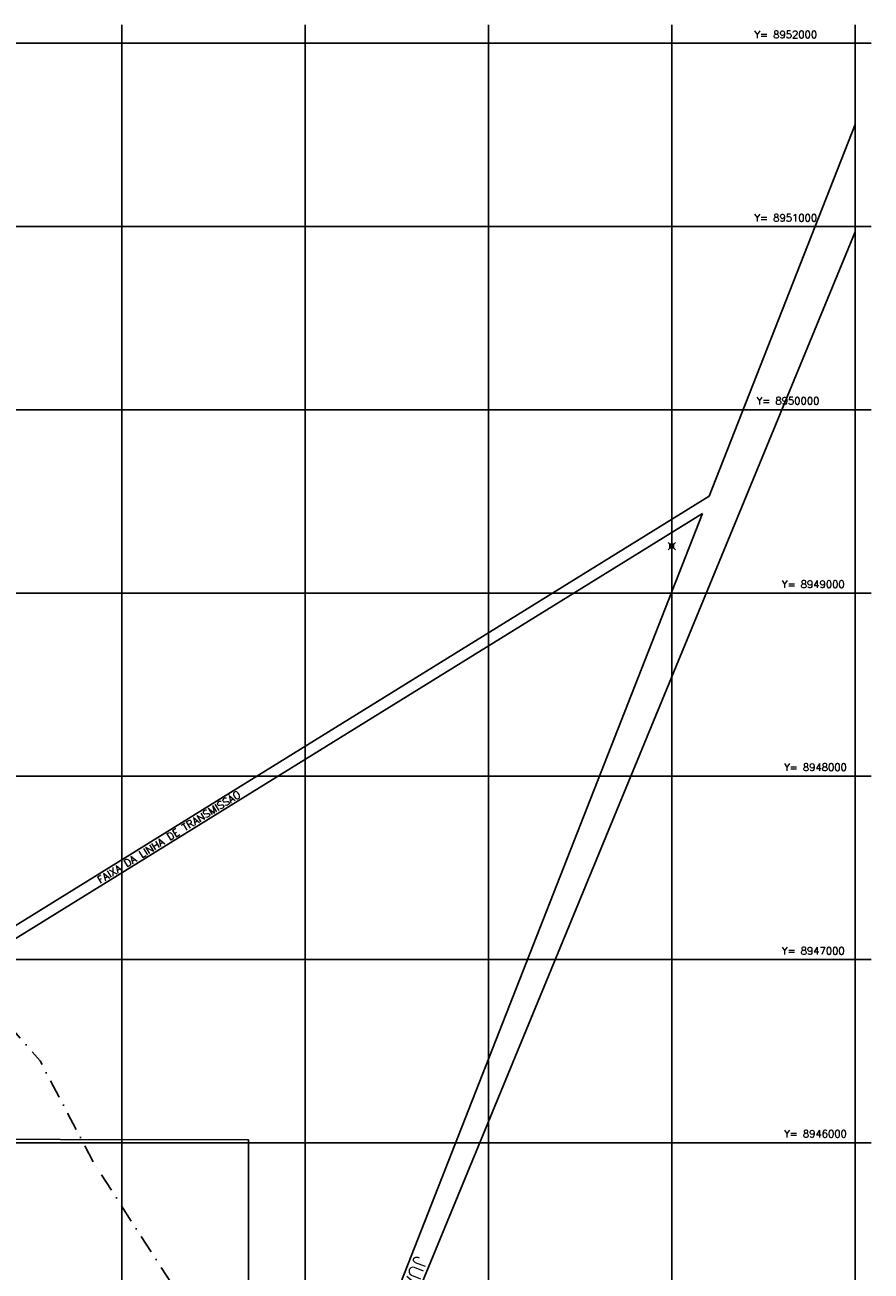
# Model space of a CAD drawing. Extents: x 312047 to 329088, y 8928324 to 8953812.
# Tile 125 of 125: x 324471 to 329088, y 8945300 to 8952100. Entities that reach past the tile are written whole.
import ezdxf
from ezdxf.enums import TextEntityAlignment as Align

# ---------------------------------------------------------------- set-up
doc = ezdxf.new("R2010")
doc.units = 0
doc.header["$LTSCALE"] = 200
doc.header["$MEASUREMENT"] = 0
doc.header["$PDMODE"] = 67
doc.header["$PDSIZE"] = 20
doc.linetypes.add('DASHDOT', pattern=[1, 0.5, -0.25, 0, -0.25])
for name, color, linetype in [('JAZIDAS', 1, 'CONTINUOUS'), ('NOVA MALHA', 1, 'CONTINUOUS'), ('PA-LOTE', 100, 'CONTINUOUS'), ('PA-NUM-LOTE-5', 3, 'CONTINUOUS'), ('PA-PRAN', 4, 'ZIGZAG'), ('RIO', 130, 'DASHDOT'), ('RODO', 32, 'CONTINUOUS'), ('TEXT03', 3, 'CONTINUOUS')]:
    doc.layers.add(name, color=color, linetype=linetype)
doc.styles.add('140CL', font='simplex.shx')
doc.styles.add('SBI', font='simplex.shx', dxfattribs={"bigfont": 'simp.shx'})
doc.styles.add('SIMP', font='simplex', dxfattribs={"bigfont": 'simp'})
doc.linetypes.add('ZIGZAG', pattern='A,0.0001,-0.2,[131,ltypeshp.shx,S=0.2,R=0,X=-0.2,Y=0],-0.4,[131,ltypeshp.shx,S=0.2,R=180,X=0.2,Y=0],-0.2', length=0.8001)

msp = doc.modelspace()

# ---------------------------------------------------------------- linework, layer by layer
at = {"layer": 'JAZIDAS'}
msp.add_point((328000, 8949256.5), dxfattribs=at)
at = {"layer": 'NOVA MALHA'}
for p, q in [((325000, 8952100.3), (325000, 8929300.3)), ((326000, 8952100.3), (326000, 8929300.3)), ((327000, 8952100.3), (327000, 8929300.3)), ((328000, 8952100.3), (328000, 8929300.3)), ((329000, 8952100.3), (329000, 8929300.3)), ((318032.6, 8952000), (329087.6, 8952000)), ((318032.6, 8951000), (329087.6, 8951000)), ((318032.6, 8950000), (329087.6, 8950000)), ((318032.6, 8949000), (329087.6, 8949000)), ((318032.6, 8948000), (329087.6, 8948000)), ((318032.6, 8947000), (329087.6, 8947000)), ((318032.6, 8946000), (329087.6, 8946000))]:
    msp.add_line(p, q, dxfattribs=at)
at = {"layer": 'PA-LOTE'}
msp.add_line((328204.1, 8949528), (322799, 8946182.9), dxfattribs=at)
msp.add_lwpolyline([(328167.6, 8949434.8), (323290, 8946416.2), (322840.5, 8946138), (322808.9, 8946118.5)], dxfattribs=at)
at = {"layer": 'PA-PRAN', "ltscale": 0.5}
msp.add_lwpolyline([(323634.6, 8946019.8), (325691.2, 8946015.3), (325691.2, 8943172.8), (324501, 8943172.8), (324398.3, 8943351.5), (324147.4, 8943787.9), (324064.5, 8944521.2), (323138.8, 8945756.5), (323138.8, 8945989.1)], dxfattribs=at)
at = {"layer": 'RIO'}
for p, q in [((323456.7, 8947701.3), (324553.3, 8946446.4)), ((324843.2, 8945895), (324553.3, 8946446.4)), ((325592.9, 8944731.2), (324843.2, 8945895))]:
    msp.add_line(p, q, dxfattribs=at)
at = {"layer": 'RODO'}
for p, q in [((329000, 8951557.1), (328204.1, 8949528)), ((329000, 8950971.5), (325230.4, 8941819.4)), ((328167.6, 8949434.8), (325281.8, 8942077.6))]:
    msp.add_line(p, q, dxfattribs=at)

# ---------------------------------------------------------------- texts
at = {"layer": 'NOVA MALHA', "style": 'SIMP'}
for s, p in [('Y= 8952000', (328793.5, 8952027.7)), ('Y= 8951000', (328793.5, 8951027.7)), ('Y= 8950000', (328805.6, 8950029.1)), ('Y= 8949000', (328943.5, 8949027.7)), ('Y= 8948000', (328955.6, 8948029.1)), ('Y= 8947000', (328943.5, 8947027.7)), ('Y= 8946000', (328955.6, 8946029.1))]:
    msp.add_text(s, height=40, rotation=359.99854, dxfattribs=at).set_placement(p, align=Align.RIGHT)
at = {"layer": 'PA-NUM-LOTE-5', "style": '140CL'}
msp.add_text('FAIXA DA LINHA DE TRANSMISSÃO', height=40.6, rotation=31.75798, dxfattribs=at).set_placement((325266.7, 8947650.9), align=Align.CENTER)
at = {"layer": 'TEXT03', "style": 'SBI'}
msp.add_text('JUAZEIRO', height=75, rotation=248.26739, dxfattribs=at).set_placement((326600.3, 8945387.2))

doc.saveas('drawing.dxf')
